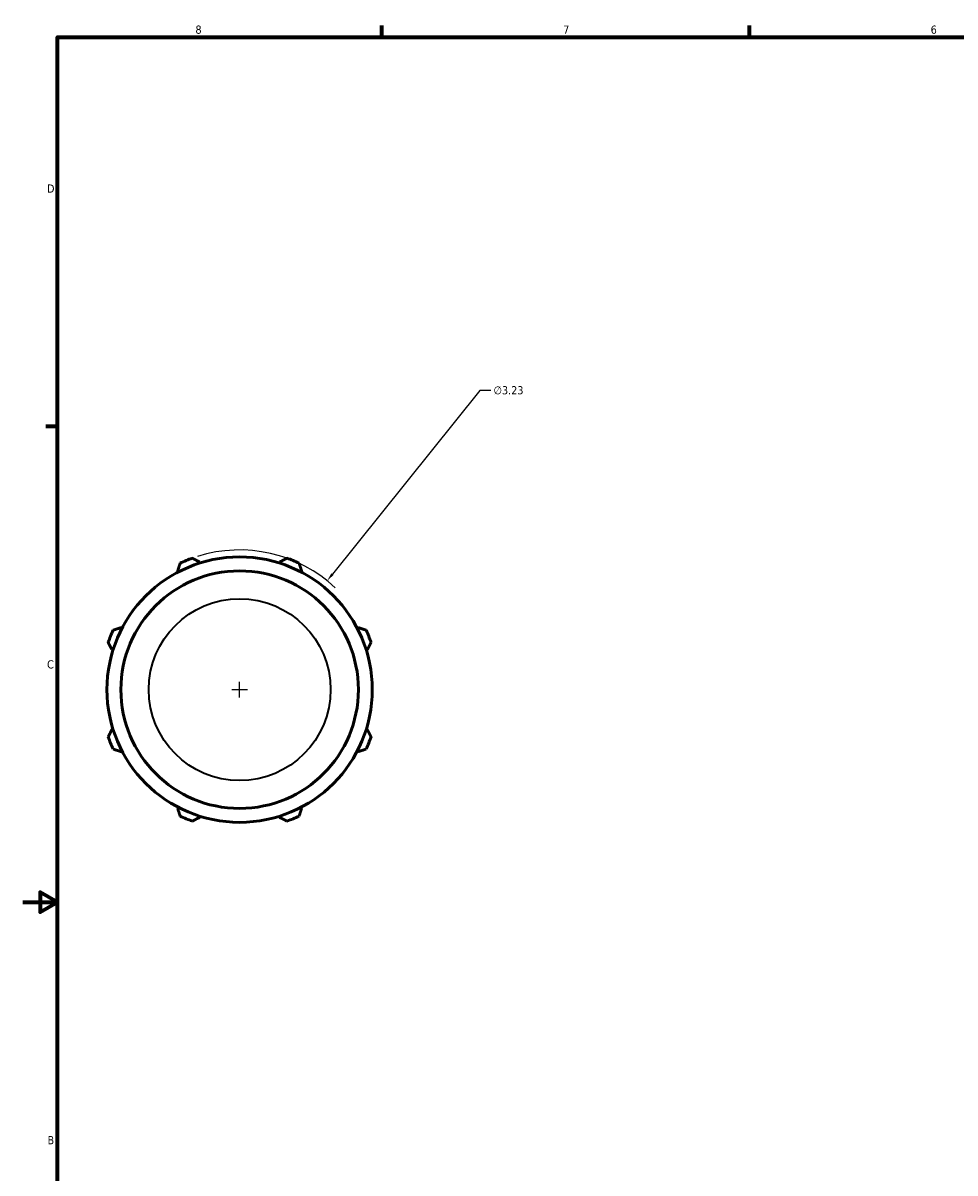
# Model space of a CAD drawing. Header units: inches. Extents: x 0.1 to 43.2, y -9.8 to 31.8.
# Tile 3 of 6: x 0.1 to 10.9, y 7.9 to 21.2. Entities that reach past the tile are written whole.
import ezdxf

# ---------------------------------------------------------------- set-up
doc = ezdxf.new("R2010")
doc.units = ezdxf.units.IN
doc.header["$MEASUREMENT"] = 0
for name, color, linetype, lineweight in [('Border (ANSI)', 7, 'Continuous', 70), ('Dimension (ANSI)', 7, 'Continuous', 25), ('Visible (ANSI)', 7, 'Continuous', 50), ('Visible Narrow (ANSI)', 7, 'Continuous', 35)]:
    doc.layers.add(name, color=color, linetype=linetype, lineweight=lineweight)
doc.styles.add('Note Text (ANSI)', font='tahoma.ttf')
doc.dimstyles.new('Default (ANSI)', dxfattribs={"dimtxt": 0.094488, "dimasz": 0.098425, "dimexe": 0.125, "dimexo": 0.0625, "dimgap": 0.031496, "dimtad": 0, "dimtih": 1, "dimtoh": 1, "dimrnd": 1e-08, "dimzin": 4, "dimdsep": 46, "dimtxsty": 'Note Text (ANSI)', "dimcen": 0.09, "dimdle": 0.393701, "dimclrd": 256, "dimclre": 256, "dimclrt": 5, "dimadec": 0, "dimazin": 1, "dimtfac": 1, "dimtofl": 0, "dimtmove": 0, "dimatfit": 3, "dimfxl": 1, "dimtolj": 1, "dimtzin": 4, "dimlwd": -1, "dimlwe": -1, "dimarcsym": 0})

# ---------------------------------------------------------------- blocks, each defined once
blk = doc.blocks.new('Borders Default Border')
at = {"layer": 'Border (ANSI)'}
for p, q in [((4.25, 21), (4.25, 21.134)), ((8.5, 21), (8.5, 21.134)), ((0.5, 16.5), (0.366, 16.5))]:
    blk.add_line(p, q, dxfattribs=at)
at = {"layer": 'Border (ANSI)', "flags": 128}
for points in [[(0.5, 1), (0.5, 21), (33.5, 21), (33.5, 1), (0.5, 1)], [(0.1, 11), (0.5, 11), (0.3, 11.115), (0.3, 10.885), (0.5, 11)]]:
    blk.add_lwpolyline(points, dxfattribs=at)
at = {"layer": 'Border (ANSI)', "color": 5, "true_color": 0x0000ff, "char_height": 0.0945, "attachment_point": 7, "style": 'Note Text (ANSI)'}
for s, insert in [('8', (2.094, 21.038)), ('7', (6.346, 21.04)), ('6', (10.595, 21.038)), ('D', (0.378, 19.203)), ('C', (0.378, 13.701)), ('B', (0.384, 8.203))]:
    blk.add_mtext(s, dxfattribs=dict(at, insert=insert))
blk = doc.blocks.new('*D9')
at = {"layer": 'Defpoints', "color": 0, "transparency": 16777216}
for p in [(3.617, 14.717), (1.594, 12.199)]:
    blk.add_point(p, dxfattribs=at)
at = {"layer": 'Dimension (ANSI)', "transparency": 16777216}
for p, q in [((5.383, 16.915), (3.678, 14.793)), ((5.509, 16.915), (5.383, 16.915)), ((2.515, 13.458), (2.695, 13.458)), ((2.605, 13.368), (2.605, 13.548))]:
    blk.add_line(p, q, dxfattribs=at)
blk.add_arc((2.605, 13.458), 1.615, 46.7828, 107.5747, dxfattribs=at)
blk.add_solid([(3.666, 14.804), (3.691, 14.783), (3.617, 14.717)], dxfattribs=at)
at = {"layer": 'Dimension (ANSI)', "color": 5, "transparency": 16777216, "insert": (5.541, 16.966), "char_height": 0.0945, "attachment_point": 1, "style": 'Note Text (ANSI)'}
blk.add_mtext('\\A1;∅3.23', dxfattribs=at)

msp = doc.modelspace()

# ---------------------------------------------------------------- linework, layer by layer
at = {"layer": 'Visible (ANSI)'}
for p, q in [((2.144, 14.921), (2.139, 14.936)), ((3.071, 14.936), (3.066, 14.921)), ((1.889, 14.833), (1.897, 14.819)), ((3.314, 14.819), (3.321, 14.833)), ((1.244, 14.166), (1.23, 14.174)), ((3.98, 14.174), (3.966, 14.166)), ((1.126, 13.924), (1.142, 13.919)), ((4.068, 13.919), (4.084, 13.924)), ((1.142, 12.996), (1.126, 12.992)), ((4.084, 12.992), (4.068, 12.996)), ((1.23, 12.742), (1.244, 12.749)), ((3.966, 12.749), (3.98, 12.742)), ((1.897, 12.097), (1.889, 12.083)), ((2.139, 11.979), (2.144, 11.994)), ((3.066, 11.994), (3.071, 11.979)), ((3.321, 12.083), (3.314, 12.097))]:
    msp.add_line(p, q, dxfattribs=at)
for radius in [1.534, 1.373]:
    msp.add_circle((2.605, 13.458), radius, dxfattribs=at)
for start, end in [(109.792, 115.208), (64.792, 70.208), (154.792, 160.208), (19.792, 25.208), (199.792, 205.208), (334.792, 340.208), (244.792, 250.208), (289.792, 295.208)]:
    msp.add_arc((2.605, 13.458), 1.615, start, end, dxfattribs=at)
for points, weights in [([(1.917, 14.919), (1.903, 14.875), (1.889, 14.833)], [1.01086355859, 1.00793245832, 1.00418944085]), ([(2.139, 14.936), (2.099, 14.956), (2.058, 14.977)], [1.00418944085, 1.00793245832, 1.01086355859]), ([(3.152, 14.977), (3.111, 14.956), (3.071, 14.936)], [1.01086355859, 1.00793245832, 1.00418944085]), ([(3.321, 14.833), (3.307, 14.875), (3.293, 14.919)], [1.00418944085, 1.00793245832, 1.01086355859]), ([(1.23, 14.174), (1.188, 14.16), (1.144, 14.146)], [1.00418944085, 1.00793245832, 1.01086355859]), ([(4.066, 14.146), (4.022, 14.16), (3.98, 14.174)], [1.01086355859, 1.00793245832, 1.00418944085]), ([(1.085, 14.005), (1.106, 13.963), (1.126, 13.924)], [1.01086355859, 1.00793245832, 1.00418944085]), ([(4.084, 13.924), (4.104, 13.963), (4.125, 14.005)], [1.00418944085, 1.00793245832, 1.01086355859]), ([(1.126, 12.992), (1.106, 12.952), (1.085, 12.911)], [1.00418944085, 1.00793245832, 1.01086355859]), ([(4.125, 12.911), (4.104, 12.952), (4.084, 12.992)], [1.01086355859, 1.00793245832, 1.00418944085]), ([(1.144, 12.77), (1.188, 12.756), (1.23, 12.742)], [1.01086355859, 1.00793245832, 1.00418944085]), ([(3.98, 12.742), (4.022, 12.756), (4.066, 12.77)], [1.00418944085, 1.00793245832, 1.01086355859]), ([(1.889, 12.083), (1.903, 12.04), (1.917, 11.997)], [1.00418944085, 1.00793245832, 1.01086355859]), ([(2.058, 11.938), (2.099, 11.959), (2.139, 11.979)], [1.01086355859, 1.00793245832, 1.00418944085]), ([(3.071, 11.979), (3.111, 11.959), (3.152, 11.938)], [1.00418944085, 1.00793245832, 1.01086355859]), ([(3.293, 11.997), (3.307, 12.04), (3.321, 12.083)], [1.01086355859, 1.00793245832, 1.00418944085])]:
    msp.add_rational_spline(points, weights, degree=2, dxfattribs=at)
at = {"layer": 'Visible Narrow (ANSI)'}
msp.add_circle((2.605, 13.458), 1.051, dxfattribs=at)

# ---------------------------------------------------------------- block references
msp.add_blockref('Borders Default Border', (0, 0))

# ---------------------------------------------------------------- dimensions: what is measured, and where the dimension line sits
at = {"layer": 'Dimension (ANSI)'}
dim = msp.add_diameter_dim_2p(p1=(1.594, 12.199), p2=(3.617, 14.717), dimstyle='Default (ANSI)', override={"dimgap": 0.031496, "dimdec": 2, "dimlfac": 1, "dimtol": 0, "dimlim": 0, "dimtp": 0, "dimtm": 0, "dimtdec": 2}, dxfattribs=at)
dim.commit()
dim.dimension.update_dxf_attribs({"geometry": '*D9', "text_midpoint": (5.712, 16.915), "dimtype": 163})

doc.saveas('drawing.dxf')
